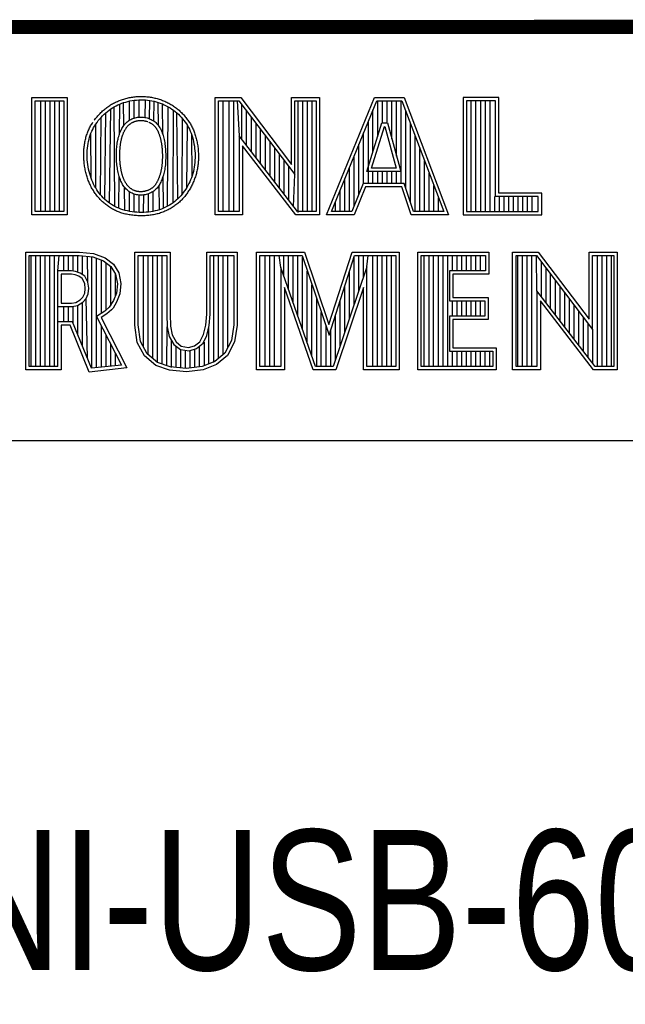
# Model space of a CAD drawing. Header units: inches. Extents: x 0 to 22, y 0 to 17.
# Tile 6 of 10: x 17.589 to 18.452, y 1.566 to 2.97. Entities that reach past the tile are written whole.
import ezdxf

# ---------------------------------------------------------------- set-up
doc = ezdxf.new("R2010")
doc.units = ezdxf.units.IN
doc.header["$LTSCALE"] = 1.21
doc.header["$MEASUREMENT"] = 0
doc.layers.get('0').update_dxf_attribs({"linetype": 'CONTINUOUS'})
doc.layers.add('NOTE', color=7, linetype='CONTINUOUS')
doc.styles.get("Standard").update_dxf_attribs({"font": 'txt', "width": 0.8})

msp = doc.modelspace()

# ---------------------------------------------------------------- linework, layer by layer
at = {"color": 2, "linetype": 'CONTINUOUS'}
for p, q in [((16.3737, 2.9596), (21.5037, 2.9596)), ((16.375, 2.96), (21.5, 2.96)), ((17.6059, 2.8591), (17.6565, 2.8591)), ((17.6059, 2.6915), (17.6059, 2.8591)), ((17.6108, 2.8542), (17.6516, 2.8542)), ((17.6108, 2.6964), (17.6108, 2.8542)), ((17.6187, 2.6964), (17.6187, 2.8542)), ((17.6254, 2.6964), (17.6254, 2.8542)), ((17.632, 2.6964), (17.632, 2.8542)), ((17.6387, 2.6964), (17.6387, 2.8542)), ((17.6454, 2.6964), (17.6454, 2.8542)), ((17.6516, 2.8542), (17.6516, 2.6964)), ((17.6565, 2.8591), (17.6565, 2.6915)), ((17.7314, 2.8497), (17.7342, 2.8508)), ((17.7342, 2.8508), (17.737, 2.8517)), ((17.737, 2.8517), (17.7399, 2.8526)), ((17.7374, 2.8193), (17.737, 2.8517)), ((17.7399, 2.8526), (17.7429, 2.8534)), ((17.7429, 2.8534), (17.7459, 2.8541)), ((17.7455, 2.8267), (17.7455, 2.854)), ((17.7459, 2.8541), (17.749, 2.8546)), ((17.749, 2.8546), (17.7522, 2.8551)), ((17.7522, 2.8551), (17.7553, 2.8554)), ((17.7522, 2.8298), (17.7522, 2.8551)), ((17.7553, 2.8554), (17.7585, 2.8556)), ((17.7585, 2.8556), (17.7616, 2.8557)), ((17.7589, 2.8311), (17.7589, 2.8556)), ((17.7616, 2.8557), (17.7648, 2.8556)), ((17.7648, 2.8556), (17.768, 2.8555)), ((17.7676, 2.8306), (17.768, 2.8555)), ((17.768, 2.8555), (17.7711, 2.8552)), ((17.7711, 2.8552), (17.7742, 2.8548)), ((17.7739, 2.8287), (17.7742, 2.8548)), ((17.7742, 2.8548), (17.7773, 2.8542)), ((17.7773, 2.8542), (17.7804, 2.8536)), ((17.7801, 2.8254), (17.7804, 2.8536)), ((17.7804, 2.8536), (17.7834, 2.8528)), ((17.7834, 2.8528), (17.7864, 2.8519)), ((17.7864, 2.8519), (17.7893, 2.8509)), ((17.7867, 2.8189), (17.7864, 2.8519)), ((17.7893, 2.8509), (17.7922, 2.8498)), ((17.8673, 2.8592), (17.9039, 2.8592)), ((17.8673, 2.6915), (17.8673, 2.8592)), ((17.8721, 2.8543), (17.9015, 2.8543)), ((17.8721, 2.6963), (17.8721, 2.8543)), ((17.879, 2.6963), (17.879, 2.8543)), ((17.8874, 2.6963), (17.8874, 2.8543)), ((17.8941, 2.6963), (17.8941, 2.8543)), ((17.8991, 2.8543), (17.9019, 2.8042)), ((17.9015, 2.8543), (17.9813, 2.7492)), ((17.9039, 2.8592), (17.9764, 2.7636)), ((17.9764, 2.8592), (18.0162, 2.8592)), ((17.9764, 2.7636), (17.9764, 2.8592)), ((17.9813, 2.8543), (18.0114, 2.8543)), ((17.9813, 2.7492), (17.9813, 2.8543)), ((17.9858, 2.695), (17.9858, 2.8543)), ((17.9925, 2.6963), (17.9925, 2.8543)), ((17.9992, 2.6963), (17.9992, 2.8543)), ((18.0059, 2.6963), (18.0059, 2.8543)), ((18.0114, 2.8543), (18.0114, 2.6963)), ((18.0162, 2.8592), (18.0162, 2.6915)), ((18.0262, 2.6915), (18.0946, 2.8591)), ((18.0334, 2.6964), (18.0979, 2.8542)), ((18.0946, 2.8591), (18.1369, 2.8591)), ((18.0979, 2.8542), (18.1336, 2.8542)), ((18.0993, 2.803), (18.0993, 2.8542)), ((18.106, 2.8228), (18.106, 2.8542)), ((18.1127, 2.8228), (18.1127, 2.8542)), ((18.1193, 2.8002), (18.1193, 2.8542)), ((18.126, 2.7756), (18.126, 2.8542)), ((18.1327, 2.7364), (18.1327, 2.8542)), ((18.1336, 2.8542), (18.1935, 2.6964)), ((18.1369, 2.8591), (18.2005, 2.6915)), ((18.272, 2.8591), (18.2214, 2.8591)), ((18.2214, 2.8591), (18.2214, 2.6915)), ((18.2671, 2.8542), (18.2262, 2.8542)), ((18.2262, 2.8542), (18.2262, 2.6964)), ((18.2328, 2.6964), (18.2328, 2.8542)), ((18.2395, 2.6964), (18.2395, 2.8542)), ((18.2462, 2.6964), (18.2462, 2.8542)), ((18.2529, 2.6964), (18.2529, 2.8542)), ((18.2595, 2.6964), (18.2595, 2.8542)), ((18.2671, 2.7179), (18.2671, 2.8542)), ((18.272, 2.7227), (18.272, 2.8591)), ((17.7092, 2.8351), (17.7114, 2.8372)), ((17.7102, 2.7138), (17.7114, 2.8372)), ((17.7114, 2.8372), (17.7138, 2.8392)), ((17.7138, 2.8392), (17.7162, 2.841)), ((17.7162, 2.841), (17.7186, 2.8427)), ((17.717, 2.7082), (17.7186, 2.8427)), ((17.7186, 2.8427), (17.721, 2.8444)), ((17.721, 2.8444), (17.7235, 2.8459)), ((17.7235, 2.8459), (17.7261, 2.8472)), ((17.7246, 2.7036), (17.7235, 2.8459)), ((17.7261, 2.8472), (17.7287, 2.8485)), ((17.7287, 2.8485), (17.7314, 2.8497)), ((17.731, 2.807), (17.7314, 2.8497)), ((17.7922, 2.8498), (17.795, 2.8486)), ((17.7927, 2.8065), (17.7922, 2.8498)), ((17.795, 2.8486), (17.7977, 2.8472)), ((17.7977, 2.8472), (17.8004, 2.8458)), ((17.7995, 2.7039), (17.8004, 2.8458)), ((17.8004, 2.8458), (17.8031, 2.8443)), ((17.8031, 2.8443), (17.8056, 2.8426)), ((17.8056, 2.8426), (17.8081, 2.8409)), ((17.8074, 2.7088), (17.8081, 2.8409)), ((17.8081, 2.8409), (17.8105, 2.839)), ((17.8105, 2.839), (17.8128, 2.8371)), ((17.8128, 2.8371), (17.815, 2.8351)), ((17.8143, 2.7145), (17.8128, 2.8371)), ((17.9057, 2.7992), (17.9057, 2.8487)), ((17.9124, 2.7905), (17.9124, 2.8399)), ((18.0926, 2.7814), (18.0926, 2.8414)), ((18.1394, 2.7295), (18.1394, 2.8389)), ((17.6973, 2.8211), (17.699, 2.8236)), ((17.699, 2.8236), (17.7008, 2.826)), ((17.7008, 2.826), (17.7028, 2.8284)), ((17.7028, 2.8284), (17.7048, 2.8307)), ((17.704, 2.7203), (17.7048, 2.8307)), ((17.7048, 2.8307), (17.707, 2.833)), ((17.707, 2.833), (17.7092, 2.8351)), ((17.7395, 2.8218), (17.7407, 2.823)), ((17.7407, 2.823), (17.742, 2.8241)), ((17.742, 2.8241), (17.7432, 2.8252)), ((17.7432, 2.8252), (17.7446, 2.8261)), ((17.7446, 2.8261), (17.746, 2.827)), ((17.746, 2.827), (17.7474, 2.8278)), ((17.7474, 2.8278), (17.7488, 2.8285)), ((17.7488, 2.8285), (17.7503, 2.8291)), ((17.7503, 2.8291), (17.7519, 2.8297)), ((17.7519, 2.8297), (17.7535, 2.8301)), ((17.7535, 2.8301), (17.7551, 2.8305)), ((17.7551, 2.8305), (17.7567, 2.8308)), ((17.7567, 2.8308), (17.7584, 2.8311)), ((17.7584, 2.8311), (17.7601, 2.8312)), ((17.7601, 2.8312), (17.7618, 2.8312)), ((17.7618, 2.8312), (17.7636, 2.8311)), ((17.7636, 2.8311), (17.7653, 2.831)), ((17.7653, 2.831), (17.767, 2.8307)), ((17.767, 2.8307), (17.7686, 2.8304)), ((17.7686, 2.8304), (17.7703, 2.83)), ((17.7703, 2.83), (17.7719, 2.8295)), ((17.7719, 2.8295), (17.7734, 2.8289)), ((17.7734, 2.8289), (17.775, 2.8283)), ((17.775, 2.8283), (17.7764, 2.8276)), ((17.7764, 2.8276), (17.7778, 2.8268)), ((17.7778, 2.8268), (17.7792, 2.826)), ((17.7792, 2.826), (17.7805, 2.8251)), ((17.7805, 2.8251), (17.7817, 2.8242)), ((17.7817, 2.8242), (17.7829, 2.8232)), ((17.7829, 2.8232), (17.784, 2.8221)), ((17.815, 2.8351), (17.8171, 2.833)), ((17.8171, 2.833), (17.8192, 2.8308)), ((17.8192, 2.8308), (17.8211, 2.8285)), ((17.8203, 2.721), (17.8211, 2.8285)), ((17.8211, 2.8285), (17.823, 2.8262)), ((17.823, 2.8262), (17.8247, 2.8238)), ((17.8247, 2.8238), (17.8264, 2.8214)), ((17.9191, 2.7818), (17.9191, 2.8311)), ((18.084, 2.7533), (18.1054, 2.8228)), ((18.086, 2.7364), (18.086, 2.825)), ((18.1054, 2.8228), (18.1132, 2.8228)), ((18.1132, 2.8228), (18.1321, 2.7533)), ((17.6904, 2.8081), (17.6915, 2.8108)), ((17.6915, 2.8108), (17.6928, 2.8135)), ((17.6928, 2.8135), (17.6942, 2.8161)), ((17.6942, 2.8161), (17.6957, 2.8186)), ((17.6957, 2.8186), (17.6973, 2.8211)), ((17.6971, 2.7301), (17.6973, 2.8211)), ((17.7309, 2.8068), (17.7316, 2.8085)), ((17.7316, 2.8085), (17.7322, 2.8101)), ((17.7322, 2.8101), (17.7329, 2.8117)), ((17.7329, 2.8117), (17.7337, 2.8133)), ((17.7337, 2.8133), (17.7345, 2.8149)), ((17.7345, 2.8149), (17.7354, 2.8164)), ((17.7354, 2.8164), (17.7364, 2.8178)), ((17.7364, 2.8178), (17.7374, 2.8192)), ((17.7374, 2.8192), (17.7384, 2.8206)), ((17.7384, 2.8206), (17.7395, 2.8218)), ((17.784, 2.8221), (17.785, 2.821)), ((17.785, 2.821), (17.786, 2.8198)), ((17.786, 2.8198), (17.7869, 2.8186)), ((17.7869, 2.8186), (17.7878, 2.8173)), ((17.7878, 2.8173), (17.7886, 2.816)), ((17.7886, 2.816), (17.7894, 2.8146)), ((17.7894, 2.8146), (17.7901, 2.8132)), ((17.7901, 2.8132), (17.7908, 2.8116)), ((17.7908, 2.8116), (17.7914, 2.8101)), ((17.7914, 2.8101), (17.7921, 2.8084)), ((17.8264, 2.8214), (17.8279, 2.8189)), ((17.8271, 2.7309), (17.8279, 2.8189)), ((17.8279, 2.8189), (17.8294, 2.8163)), ((17.8294, 2.8163), (17.8307, 2.8137)), ((17.8307, 2.8137), (17.8319, 2.811)), ((17.8319, 2.811), (17.8331, 2.8082)), ((17.9258, 2.7731), (17.9258, 2.8223)), ((17.9324, 2.7645), (17.9324, 2.8135)), ((18.0793, 2.7364), (18.0793, 2.8087)), ((18.0905, 2.7581), (18.109, 2.8179)), ((18.109, 2.8179), (18.1095, 2.8179)), ((18.1095, 2.8179), (18.1258, 2.7581)), ((18.146, 2.7096), (18.146, 2.8213)), ((17.6862, 2.7933), (17.6868, 2.7964)), ((17.6868, 2.7964), (17.6876, 2.7995)), ((17.6876, 2.7995), (17.6884, 2.8024)), ((17.6884, 2.8024), (17.6893, 2.8053)), ((17.6893, 2.8053), (17.6904, 2.8081)), ((17.6905, 2.7441), (17.6904, 2.8081)), ((17.7279, 2.7941), (17.7282, 2.7961)), ((17.7282, 2.7961), (17.7286, 2.798)), ((17.7286, 2.798), (17.729, 2.7998)), ((17.729, 2.7998), (17.7294, 2.8016)), ((17.7294, 2.8016), (17.7299, 2.8034)), ((17.7299, 2.8034), (17.7304, 2.8051)), ((17.7304, 2.8051), (17.7309, 2.8068)), ((17.7921, 2.8084), (17.7927, 2.8067)), ((17.7927, 2.8067), (17.7932, 2.8048)), ((17.7932, 2.8048), (17.7938, 2.8029)), ((17.7938, 2.8029), (17.7943, 2.801)), ((17.7943, 2.801), (17.7948, 2.799)), ((17.7948, 2.799), (17.7952, 2.7969)), ((17.7952, 2.7969), (17.7956, 2.7947)), ((17.7956, 2.7947), (17.7959, 2.7925)), ((17.8331, 2.8082), (17.8341, 2.8053)), ((17.8341, 2.8053), (17.835, 2.8024)), ((17.8347, 2.7475), (17.8341, 2.8053)), ((17.835, 2.8024), (17.8359, 2.7993)), ((17.8359, 2.7993), (17.8366, 2.7961)), ((17.8366, 2.7961), (17.8373, 2.7929)), ((17.9848, 2.6963), (17.9019, 2.8042)), ((17.9019, 2.8042), (17.9019, 2.6963)), ((17.9391, 2.7558), (17.9391, 2.8047)), ((17.9458, 2.7471), (17.9458, 2.7959)), ((18.1527, 2.6964), (18.1527, 2.8038)), ((17.6849, 2.7803), (17.6851, 2.7836)), ((17.6851, 2.7836), (17.6853, 2.7869)), ((17.6853, 2.7869), (17.6857, 2.7901)), ((17.6857, 2.7901), (17.6862, 2.7933)), ((17.7267, 2.7789), (17.7268, 2.7812)), ((17.7268, 2.7812), (17.7269, 2.7835)), ((17.7269, 2.7835), (17.727, 2.7857)), ((17.727, 2.7857), (17.7272, 2.7879)), ((17.7272, 2.7879), (17.7274, 2.79)), ((17.7274, 2.79), (17.7276, 2.7921)), ((17.7276, 2.7921), (17.7279, 2.7941)), ((17.7959, 2.7925), (17.7962, 2.7903)), ((17.7962, 2.7903), (17.7964, 2.7881)), ((17.7964, 2.7881), (17.7966, 2.7858)), ((17.7966, 2.7858), (17.7968, 2.7835)), ((17.7968, 2.7835), (17.7969, 2.7812)), ((17.7969, 2.7812), (17.797, 2.7789)), ((17.8373, 2.7929), (17.8378, 2.7896)), ((17.8378, 2.7896), (17.8382, 2.7863)), ((17.8382, 2.7863), (17.8386, 2.783)), ((17.8386, 2.783), (17.8388, 2.7796)), ((17.9824, 2.6915), (17.9067, 2.7899)), ((17.9067, 2.7899), (17.9067, 2.6915)), ((17.9525, 2.7384), (17.9525, 2.7871)), ((18.0726, 2.7214), (18.0726, 2.7924)), ((18.1594, 2.6964), (18.1594, 2.7862)), ((17.6849, 2.7769), (17.6849, 2.7803)), ((17.6849, 2.7735), (17.6849, 2.7769)), ((17.6851, 2.7701), (17.6849, 2.7735)), ((17.6854, 2.7668), (17.6851, 2.7701)), ((17.6859, 2.7634), (17.6854, 2.7668)), ((17.7267, 2.7766), (17.7267, 2.7789)), ((17.7267, 2.7743), (17.7267, 2.7766)), ((17.7268, 2.772), (17.7267, 2.7743)), ((17.7269, 2.7696), (17.7268, 2.772)), ((17.727, 2.7673), (17.7269, 2.7696)), ((17.7272, 2.765), (17.727, 2.7673)), ((17.7968, 2.7674), (17.7967, 2.7652)), ((17.7969, 2.7697), (17.7968, 2.7674)), ((17.797, 2.7719), (17.7969, 2.7697)), ((17.797, 2.7789), (17.797, 2.7765)), ((17.797, 2.7765), (17.797, 2.7742)), ((17.797, 2.7742), (17.797, 2.7719)), ((17.8387, 2.7696), (17.8385, 2.7663)), ((17.8388, 2.7729), (17.8387, 2.7696)), ((17.8388, 2.7796), (17.8389, 2.7762)), ((17.8389, 2.7762), (17.8388, 2.7729)), ((17.9591, 2.7297), (17.9591, 2.7783)), ((17.9658, 2.7211), (17.9658, 2.7695)), ((18.0659, 2.7048), (18.0659, 2.776)), ((18.1661, 2.6964), (18.1661, 2.7686)), ((17.6864, 2.76), (17.6859, 2.7634)), ((17.687, 2.7567), (17.6864, 2.76)), ((17.6878, 2.7535), (17.687, 2.7567)), ((17.6886, 2.7503), (17.6878, 2.7535)), ((17.7274, 2.7628), (17.7272, 2.765)), ((17.7277, 2.7606), (17.7274, 2.7628)), ((17.728, 2.7584), (17.7277, 2.7606)), ((17.7283, 2.7563), (17.728, 2.7584)), ((17.7287, 2.7543), (17.7283, 2.7563)), ((17.7291, 2.7523), (17.7287, 2.7543)), ((17.7295, 2.7503), (17.7291, 2.7523)), ((17.7947, 2.7525), (17.7943, 2.7506)), ((17.7952, 2.7545), (17.7947, 2.7525)), ((17.7956, 2.7565), (17.7952, 2.7545)), ((17.7959, 2.7586), (17.7956, 2.7565)), ((17.7962, 2.7608), (17.7959, 2.7586)), ((17.7965, 2.7629), (17.7962, 2.7608)), ((17.7967, 2.7652), (17.7965, 2.7629)), ((17.8364, 2.7535), (17.8356, 2.7505)), ((17.837, 2.7566), (17.8364, 2.7535)), ((17.8376, 2.7598), (17.837, 2.7566)), ((17.8381, 2.763), (17.8376, 2.7598)), ((17.8385, 2.7663), (17.8381, 2.763)), ((17.9725, 2.7124), (17.9725, 2.7607)), ((18.0593, 2.6964), (18.0593, 2.7597)), ((18.1321, 2.7533), (18.084, 2.7533)), ((18.1258, 2.7581), (18.0905, 2.7581)), ((18.0926, 2.7364), (18.0926, 2.7533)), ((18.0993, 2.7364), (18.0993, 2.7533)), ((18.106, 2.7364), (18.106, 2.7533)), ((18.1127, 2.7364), (18.1127, 2.7533)), ((18.1193, 2.7364), (18.1193, 2.7533)), ((18.126, 2.7364), (18.126, 2.7533)), ((17.6895, 2.7471), (17.6886, 2.7503)), ((17.6905, 2.7441), (17.6895, 2.7471)), ((17.6917, 2.7411), (17.6905, 2.7441)), ((17.6929, 2.7383), (17.6917, 2.7411)), ((17.6942, 2.7355), (17.6929, 2.7383)), ((17.73, 2.7485), (17.7295, 2.7503)), ((17.7306, 2.7466), (17.73, 2.7485)), ((17.7301, 2.701), (17.7305, 2.7469)), ((17.7311, 2.7449), (17.7306, 2.7466)), ((17.7318, 2.7431), (17.7311, 2.7449)), ((17.7324, 2.7414), (17.7318, 2.7431)), ((17.7331, 2.7398), (17.7324, 2.7414)), ((17.7339, 2.7382), (17.7331, 2.7398)), ((17.79, 2.7385), (17.7892, 2.7369)), ((17.7907, 2.7401), (17.79, 2.7385)), ((17.7914, 2.7417), (17.7907, 2.7401)), ((17.792, 2.7434), (17.7914, 2.7417)), ((17.7926, 2.7451), (17.792, 2.7434)), ((17.7932, 2.7469), (17.7926, 2.7451)), ((17.7938, 2.7487), (17.7932, 2.7469)), ((17.7939, 2.7012), (17.7934, 2.7475)), ((17.7943, 2.7506), (17.7938, 2.7487)), ((17.8313, 2.7389), (17.83, 2.7362)), ((17.8325, 2.7417), (17.8313, 2.7389)), ((17.8336, 2.7446), (17.8325, 2.7417)), ((17.8347, 2.7475), (17.8336, 2.7446)), ((17.8356, 2.7505), (17.8347, 2.7475)), ((17.9792, 2.7037), (17.9813, 2.7492)), ((18.0526, 2.6964), (18.0526, 2.7434)), ((18.1727, 2.6964), (18.1727, 2.751)), ((17.6956, 2.7327), (17.6942, 2.7355)), ((17.6971, 2.7301), (17.6956, 2.7327)), ((17.6987, 2.7275), (17.6971, 2.7301)), ((17.7003, 2.725), (17.6987, 2.7275)), ((17.7021, 2.7226), (17.7003, 2.725)), ((17.7347, 2.7366), (17.7339, 2.7382)), ((17.7355, 2.7351), (17.7347, 2.7366)), ((17.7365, 2.7337), (17.7355, 2.7351)), ((17.7374, 2.7323), (17.7365, 2.7337)), ((17.7385, 2.7309), (17.7374, 2.7323)), ((17.7388, 2.698), (17.7384, 2.7309)), ((17.7396, 2.7296), (17.7385, 2.7309)), ((17.7408, 2.7283), (17.7396, 2.7296)), ((17.742, 2.7272), (17.7408, 2.7283)), ((17.7433, 2.7261), (17.742, 2.7272)), ((17.7446, 2.725), (17.7433, 2.7261)), ((17.746, 2.7241), (17.7446, 2.725)), ((17.7455, 2.6966), (17.7455, 2.7244)), ((17.7785, 2.7246), (17.7771, 2.7238)), ((17.7798, 2.7255), (17.7785, 2.7246)), ((17.7789, 2.6966), (17.7792, 2.7251)), ((17.7811, 2.7265), (17.7798, 2.7255)), ((17.7824, 2.7276), (17.7811, 2.7265)), ((17.7835, 2.7287), (17.7824, 2.7276)), ((17.7846, 2.7299), (17.7835, 2.7287)), ((17.7857, 2.7312), (17.7846, 2.7299)), ((17.7867, 2.7326), (17.7857, 2.7312)), ((17.7876, 2.734), (17.7867, 2.7326)), ((17.7884, 2.7354), (17.7876, 2.734)), ((17.788, 2.6989), (17.7876, 2.734)), ((17.7892, 2.7369), (17.7884, 2.7354)), ((17.8239, 2.7258), (17.8221, 2.7234)), ((17.8255, 2.7283), (17.8239, 2.7258)), ((17.8271, 2.7309), (17.8255, 2.7283)), ((17.8286, 2.7335), (17.8271, 2.7309)), ((17.83, 2.7362), (17.8286, 2.7335)), ((18.0459, 2.6964), (18.0459, 2.727)), ((18.0786, 2.7364), (18.0625, 2.6964)), ((18.0819, 2.7316), (18.0658, 2.6915)), ((18.137, 2.7364), (18.0786, 2.7364)), ((18.1335, 2.7316), (18.0819, 2.7316)), ((18.147, 2.6915), (18.1335, 2.7316)), ((18.1505, 2.6964), (18.137, 2.7364)), ((18.1794, 2.6964), (18.1794, 2.7334)), ((17.704, 2.7203), (17.7021, 2.7226)), ((17.706, 2.7181), (17.704, 2.7203)), ((17.708, 2.7159), (17.706, 2.7181)), ((17.7102, 2.7138), (17.708, 2.7159)), ((17.7124, 2.7119), (17.7102, 2.7138)), ((17.7147, 2.71), (17.7124, 2.7119)), ((17.7475, 2.7232), (17.746, 2.7241)), ((17.749, 2.7224), (17.7475, 2.7232)), ((17.7506, 2.7217), (17.749, 2.7224)), ((17.7522, 2.7212), (17.7506, 2.7217)), ((17.7538, 2.7207), (17.7522, 2.7212)), ((17.7522, 2.6956), (17.7522, 2.7212)), ((17.7555, 2.7203), (17.7538, 2.7207)), ((17.7572, 2.72), (17.7555, 2.7203)), ((17.7589, 2.7198), (17.7572, 2.72)), ((17.7606, 2.7197), (17.7589, 2.7198)), ((17.7589, 2.6952), (17.7589, 2.7198)), ((17.7624, 2.7198), (17.7606, 2.7197)), ((17.7641, 2.7199), (17.7624, 2.7198)), ((17.7658, 2.7201), (17.7641, 2.7199)), ((17.7655, 2.6952), (17.7659, 2.7201)), ((17.7675, 2.7204), (17.7658, 2.7201)), ((17.7692, 2.7208), (17.7675, 2.7204)), ((17.7709, 2.7213), (17.7692, 2.7208)), ((17.7725, 2.7218), (17.7709, 2.7213)), ((17.7722, 2.6956), (17.7725, 2.7218)), ((17.7741, 2.7224), (17.7725, 2.7218)), ((17.7756, 2.7231), (17.7741, 2.7224)), ((17.7771, 2.7238), (17.7756, 2.7231)), ((17.8098, 2.7106), (17.8074, 2.7088)), ((17.8121, 2.7125), (17.8098, 2.7106)), ((17.8143, 2.7145), (17.8121, 2.7125)), ((17.8164, 2.7166), (17.8143, 2.7145)), ((17.8184, 2.7188), (17.8164, 2.7166)), ((17.8203, 2.721), (17.8184, 2.7188)), ((17.8221, 2.7234), (17.8203, 2.721)), ((18.0392, 2.6964), (18.0392, 2.7107)), ((18.1861, 2.6964), (18.1861, 2.7158)), ((18.2662, 2.6964), (18.2662, 2.7179)), ((18.3284, 2.7179), (18.2671, 2.7179)), ((18.3332, 2.7227), (18.272, 2.7227)), ((18.2729, 2.6964), (18.2729, 2.7179)), ((18.2796, 2.6964), (18.2796, 2.7179)), ((18.2862, 2.6964), (18.2862, 2.7179)), ((18.2929, 2.6964), (18.2929, 2.7179)), ((18.2996, 2.6964), (18.2996, 2.7179)), ((18.3063, 2.6964), (18.3063, 2.7179)), ((18.3129, 2.6964), (18.3129, 2.7179)), ((18.3196, 2.6964), (18.3196, 2.7179)), ((18.3284, 2.6964), (18.3284, 2.7179)), ((18.3332, 2.6915), (18.3332, 2.7227)), ((17.6516, 2.6964), (17.6108, 2.6964)), ((17.717, 2.7082), (17.7147, 2.71)), ((17.7195, 2.7066), (17.717, 2.7082)), ((17.722, 2.705), (17.7195, 2.7066)), ((17.7246, 2.7036), (17.722, 2.705)), ((17.7273, 2.7022), (17.7246, 2.7036)), ((17.7301, 2.701), (17.7273, 2.7022)), ((17.733, 2.6999), (17.7301, 2.701)), ((17.736, 2.6989), (17.733, 2.6999)), ((17.7391, 2.698), (17.736, 2.6989)), ((17.7423, 2.6972), (17.7391, 2.698)), ((17.7456, 2.6966), (17.7423, 2.6972)), ((17.7489, 2.696), (17.7456, 2.6966)), ((17.7788, 2.6966), (17.7756, 2.6961)), ((17.7819, 2.6972), (17.7788, 2.6966)), ((17.785, 2.698), (17.7819, 2.6972)), ((17.788, 2.6989), (17.785, 2.698)), ((17.791, 2.7), (17.788, 2.6989)), ((17.7939, 2.7012), (17.791, 2.7)), ((17.7968, 2.7025), (17.7939, 2.7012)), ((17.7995, 2.7039), (17.7968, 2.7025)), ((17.8023, 2.7054), (17.7995, 2.7039)), ((17.8049, 2.707), (17.8023, 2.7054)), ((17.8074, 2.7088), (17.8049, 2.707)), ((17.9019, 2.6963), (17.8721, 2.6963)), ((18.0114, 2.6963), (17.9848, 2.6963)), ((18.0625, 2.6964), (18.0334, 2.6964)), ((18.1935, 2.6964), (18.1505, 2.6964)), ((18.2262, 2.6964), (18.3284, 2.6964)), ((17.6565, 2.6915), (17.6059, 2.6915)), ((17.7523, 2.6956), (17.7489, 2.696)), ((17.7557, 2.6953), (17.7523, 2.6956)), ((17.7591, 2.6952), (17.7557, 2.6953)), ((17.7625, 2.6951), (17.7591, 2.6952)), ((17.7659, 2.6952), (17.7625, 2.6951)), ((17.7692, 2.6953), (17.7659, 2.6952)), ((17.7724, 2.6956), (17.7692, 2.6953)), ((17.7756, 2.6961), (17.7724, 2.6956)), ((17.9067, 2.6915), (17.8673, 2.6915)), ((18.0162, 2.6915), (17.9824, 2.6915)), ((18.0658, 2.6915), (18.0262, 2.6915)), ((18.2005, 2.6915), (18.147, 2.6915)), ((18.2214, 2.6915), (18.3332, 2.6915)), ((17.5973, 2.6384), (17.674, 2.6384)), ((17.5973, 2.4708), (17.5973, 2.6384)), ((17.6021, 2.6335), (17.6737, 2.6335)), ((17.6021, 2.4756), (17.6021, 2.6335)), ((17.6051, 2.4756), (17.6051, 2.6335)), ((17.6117, 2.4756), (17.6117, 2.6335)), ((17.6184, 2.4756), (17.6184, 2.6335)), ((17.6251, 2.4756), (17.6251, 2.6335)), ((17.6318, 2.4756), (17.6318, 2.6335)), ((17.6384, 2.4756), (17.6384, 2.6335)), ((17.643, 2.6118), (17.6451, 2.6335)), ((17.6518, 2.6118), (17.6518, 2.6335)), ((17.6585, 2.6118), (17.6585, 2.6335)), ((17.6651, 2.6115), (17.6651, 2.6335)), ((17.6718, 2.6098), (17.6718, 2.6335)), ((17.6737, 2.6335), (17.6928, 2.6316)), ((17.674, 2.6384), (17.6938, 2.6364)), ((17.6785, 2.6065), (17.6785, 2.633)), ((17.6858, 2.5956), (17.6852, 2.6324)), ((17.6918, 2.4729), (17.6918, 2.6317)), ((17.6928, 2.6316), (17.7082, 2.6262)), ((17.6938, 2.6364), (17.7106, 2.6305)), ((17.6985, 2.4736), (17.6985, 2.6296)), ((17.7052, 2.5512), (17.7052, 2.6273)), ((17.7082, 2.6262), (17.7187, 2.6179)), ((17.7106, 2.6305), (17.7224, 2.6212)), ((17.7527, 2.6384), (17.8033, 2.6384)), ((17.7527, 2.5345), (17.7527, 2.6384)), ((17.7575, 2.6335), (17.7984, 2.6335)), ((17.7575, 2.5349), (17.7575, 2.6335)), ((17.7653, 2.5033), (17.7653, 2.6335)), ((17.7719, 2.4924), (17.7719, 2.6335)), ((17.7786, 2.4866), (17.7786, 2.6335)), ((17.7853, 2.4808), (17.7853, 2.6335)), ((17.792, 2.4787), (17.792, 2.6335)), ((17.7984, 2.6335), (17.7984, 2.5497)), ((17.8033, 2.6384), (17.8033, 2.5499)), ((17.8557, 2.6384), (17.899, 2.6384)), ((17.8557, 2.5499), (17.8557, 2.6384)), ((17.8606, 2.6335), (17.8941, 2.6335)), ((17.8606, 2.5499), (17.8606, 2.6335)), ((17.8654, 2.4812), (17.8654, 2.6335)), ((17.8721, 2.4868), (17.8721, 2.6335)), ((17.8788, 2.4924), (17.8788, 2.6335)), ((17.8854, 2.5024), (17.8854, 2.6335)), ((17.8941, 2.6335), (17.8941, 2.5349)), ((17.899, 2.6384), (17.899, 2.5345)), ((17.9264, 2.6384), (17.9949, 2.6384)), ((17.9264, 2.4708), (17.9264, 2.6384)), ((17.9313, 2.6335), (17.9914, 2.6335)), ((17.9313, 2.4756), (17.9313, 2.6335)), ((17.9388, 2.4756), (17.9388, 2.6335)), ((17.9455, 2.4756), (17.9455, 2.6335)), ((17.9522, 2.4756), (17.9522, 2.6335)), ((17.9613, 2.6167), (17.9589, 2.6335)), ((17.9655, 2.6046), (17.9655, 2.6335)), ((17.9722, 2.5856), (17.9722, 2.6335)), ((17.9789, 2.5666), (17.9789, 2.6335)), ((17.9856, 2.5475), (17.9856, 2.6335)), ((17.9914, 2.6335), (18.03, 2.52)), ((17.9922, 2.5285), (17.9922, 2.6311)), ((17.9949, 2.6384), (18.0298, 2.5355)), ((18.0298, 2.5355), (18.0629, 2.6384)), ((18.03, 2.52), (18.0664, 2.6335)), ((18.0629, 2.6384), (18.1299, 2.6384)), ((18.0657, 2.5634), (18.0657, 2.6311)), ((18.0664, 2.6335), (18.1251, 2.6335)), ((18.0723, 2.5831), (18.0723, 2.6335)), ((18.079, 2.6028), (18.079, 2.6335)), ((18.084, 2.6176), (18.0857, 2.6335)), ((18.0924, 2.4756), (18.0924, 2.6335)), ((18.099, 2.4756), (18.099, 2.6335)), ((18.1057, 2.4756), (18.1057, 2.6335)), ((18.1124, 2.4756), (18.1124, 2.6335)), ((18.1191, 2.4756), (18.1191, 2.6335)), ((18.1251, 2.6335), (18.1251, 2.4756)), ((18.1299, 2.6384), (18.1299, 2.4708)), ((18.1564, 2.6384), (18.2578, 2.6384)), ((18.1564, 2.4708), (18.1564, 2.6384)), ((18.1612, 2.6335), (18.253, 2.6335)), ((18.1612, 2.4756), (18.1612, 2.6335)), ((18.1658, 2.4756), (18.1658, 2.6335)), ((18.1725, 2.4756), (18.1725, 2.6335)), ((18.1791, 2.4756), (18.1791, 2.6335)), ((18.1858, 2.4756), (18.1858, 2.6335)), ((18.1925, 2.4756), (18.1925, 2.6335)), ((18.1992, 2.4756), (18.1992, 2.6335)), ((18.2058, 2.6119), (18.2058, 2.6335)), ((18.2125, 2.6119), (18.2125, 2.6335)), ((18.2192, 2.6119), (18.2192, 2.6335)), ((18.2259, 2.6119), (18.2259, 2.6335)), ((18.2325, 2.6119), (18.2325, 2.6335)), ((18.2392, 2.6119), (18.2392, 2.6335)), ((18.2459, 2.6119), (18.2459, 2.6335)), ((18.253, 2.6335), (18.253, 2.6119)), ((18.2578, 2.6384), (18.2578, 2.6071)), ((18.2918, 2.6385), (18.3284, 2.6385)), ((18.2918, 2.4708), (18.2918, 2.6385)), ((18.2967, 2.6336), (18.326, 2.6336)), ((18.2967, 2.4756), (18.2967, 2.6336)), ((18.2993, 2.4756), (18.2993, 2.6336)), ((18.306, 2.4756), (18.306, 2.6336)), ((18.3127, 2.4756), (18.3127, 2.6336)), ((18.3193, 2.4756), (18.3193, 2.6336)), ((18.326, 2.6336), (18.4058, 2.5284)), ((18.3264, 2.5834), (18.326, 2.6336)), ((18.3284, 2.6385), (18.401, 2.5429)), ((18.401, 2.6385), (18.4408, 2.6385)), ((18.401, 2.5429), (18.401, 2.6385)), ((18.4058, 2.6336), (18.4359, 2.6336)), ((18.4058, 2.5284), (18.4058, 2.6336)), ((18.4128, 2.4756), (18.4128, 2.6336)), ((18.4195, 2.4756), (18.4195, 2.6336)), ((18.4261, 2.4756), (18.4261, 2.6336)), ((18.4328, 2.4756), (18.4328, 2.6336)), ((18.4359, 2.6336), (18.4359, 2.4756)), ((18.4408, 2.6385), (18.4408, 2.4708)), ((17.7119, 2.5554), (17.7119, 2.6233)), ((17.7185, 2.5619), (17.7185, 2.618)), ((17.7187, 2.6179), (17.7256, 2.607)), ((17.7224, 2.6212), (17.7302, 2.6088)), ((18.0108, 2.4756), (17.9613, 2.6167)), ((17.9613, 2.6167), (17.9613, 2.4756)), ((18.084, 2.6176), (18.0359, 2.4756)), ((18.084, 2.4756), (18.084, 2.6176)), ((18.253, 2.6119), (18.2018, 2.6119)), ((18.2018, 2.6119), (18.2018, 2.5692)), ((18.3327, 2.5753), (18.3327, 2.6248)), ((18.3394, 2.5667), (18.3394, 2.6161)), ((17.6628, 2.6118), (17.643, 2.6118)), ((17.643, 2.4756), (17.643, 2.6118)), ((17.6628, 2.6069), (17.6479, 2.6069)), ((17.6479, 2.6069), (17.6479, 2.5656)), ((17.6684, 2.6111), (17.6628, 2.6118)), ((17.6678, 2.6063), (17.6628, 2.6069)), ((17.6733, 2.6041), (17.6678, 2.6063)), ((17.6751, 2.6086), (17.6684, 2.6111)), ((17.678, 2.601), (17.6733, 2.6041)), ((17.6818, 2.6043), (17.6751, 2.6086)), ((17.6814, 2.5936), (17.678, 2.601)), ((17.6858, 2.5956), (17.6818, 2.6043)), ((17.7252, 2.5765), (17.7252, 2.6075)), ((17.7256, 2.607), (17.7281, 2.5934)), ((17.7302, 2.6088), (17.733, 2.5936)), ((17.9989, 2.5095), (17.9989, 2.6115)), ((18.059, 2.5437), (18.059, 2.6104)), ((18.2578, 2.6071), (18.2066, 2.6071)), ((18.2066, 2.6071), (18.2066, 2.574)), ((18.346, 2.558), (18.346, 2.6073)), ((18.3527, 2.5493), (18.3527, 2.5985)), ((17.6823, 2.5864), (17.6814, 2.5936)), ((17.6814, 2.5799), (17.6823, 2.5864)), ((17.6872, 2.5871), (17.6858, 2.5956)), ((17.6862, 2.5792), (17.6872, 2.5871)), ((17.7281, 2.5934), (17.7266, 2.5801)), ((17.733, 2.5936), (17.7314, 2.579)), ((18.0073, 2.4708), (17.9662, 2.5882)), ((17.9662, 2.5882), (17.9662, 2.4708)), ((18.0056, 2.4904), (18.0056, 2.5918)), ((18.0792, 2.5882), (18.0394, 2.4708)), ((18.0523, 2.524), (18.0523, 2.5896)), ((18.0792, 2.4708), (18.0792, 2.5882)), ((18.3594, 2.5406), (18.3594, 2.5897)), ((17.6687, 2.5666), (17.6752, 2.5703)), ((17.6752, 2.5703), (17.6789, 2.5743)), ((17.6788, 2.567), (17.6834, 2.5723)), ((17.6789, 2.5743), (17.6814, 2.5799)), ((17.6834, 2.5723), (17.6862, 2.5792)), ((17.6852, 2.4873), (17.6834, 2.5723)), ((17.7266, 2.5801), (17.7224, 2.5693)), ((17.7314, 2.579), (17.7267, 2.5672)), ((18.0123, 2.4756), (18.0123, 2.5722)), ((18.2066, 2.574), (18.2569, 2.574)), ((18.2569, 2.574), (18.2569, 2.5425)), ((18.4094, 2.4756), (18.3264, 2.5834)), ((18.3264, 2.5834), (18.3264, 2.4756)), ((18.3661, 2.5319), (18.3661, 2.5809)), ((18.3727, 2.5233), (18.3727, 2.5721)), ((17.643, 2.5608), (17.6635, 2.5608)), ((17.6479, 2.5656), (17.6628, 2.5656)), ((17.6518, 2.5391), (17.6518, 2.5608)), ((17.6585, 2.5391), (17.6585, 2.5608)), ((17.6628, 2.5656), (17.6687, 2.5666)), ((17.6635, 2.5608), (17.6711, 2.5623)), ((17.6651, 2.5368), (17.6651, 2.5608)), ((17.6711, 2.5623), (17.6788, 2.567)), ((17.6718, 2.5203), (17.6718, 2.5625)), ((17.6785, 2.5038), (17.6785, 2.5667)), ((17.7164, 2.5599), (17.7101, 2.5543)), ((17.7196, 2.5563), (17.7131, 2.5504)), ((17.7224, 2.5693), (17.7164, 2.5599)), ((17.7221, 2.5588), (17.7196, 2.5563)), ((17.7267, 2.5672), (17.7221, 2.5588)), ((18.0456, 2.5042), (18.0456, 2.5688)), ((18.2018, 2.5692), (18.252, 2.5692)), ((18.2058, 2.5474), (18.2058, 2.5692)), ((18.2125, 2.5474), (18.2125, 2.5692)), ((18.2192, 2.5474), (18.2192, 2.5692)), ((18.2259, 2.5474), (18.2259, 2.5692)), ((18.2325, 2.5474), (18.2325, 2.5692)), ((18.2392, 2.5474), (18.2392, 2.5692)), ((18.2459, 2.5474), (18.2459, 2.5692)), ((18.252, 2.5692), (18.252, 2.5474)), ((18.407, 2.4708), (18.3313, 2.5692)), ((18.3313, 2.5692), (18.3313, 2.4708)), ((18.3794, 2.5146), (18.3794, 2.5633)), ((17.7101, 2.5543), (17.6983, 2.5469)), ((17.6983, 2.5469), (17.7341, 2.4775)), ((17.7131, 2.5504), (17.7047, 2.5451)), ((17.7047, 2.5451), (17.7417, 2.4734)), ((17.7984, 2.5497), (17.7992, 2.5322)), ((17.8033, 2.5499), (17.804, 2.5331)), ((17.8542, 2.5342), (17.8557, 2.5499)), ((17.8591, 2.5337), (17.8606, 2.5499)), ((18.0189, 2.4756), (18.0189, 2.5525)), ((18.039, 2.4845), (18.039, 2.548)), ((18.252, 2.5474), (18.2018, 2.5474)), ((18.2018, 2.5474), (18.2018, 2.4973)), ((18.2569, 2.5425), (18.2066, 2.5425)), ((18.2066, 2.5425), (18.2066, 2.5022)), ((18.3861, 2.5059), (18.3861, 2.5545)), ((18.3928, 2.4972), (18.3928, 2.5457)), ((17.6642, 2.5391), (17.643, 2.5391)), ((17.6609, 2.5343), (17.6479, 2.5343)), ((17.6479, 2.5343), (17.6479, 2.4708)), ((17.6879, 2.4675), (17.6609, 2.5343)), ((17.6911, 2.4728), (17.6642, 2.5391)), ((17.7052, 2.4743), (17.7052, 2.5336)), ((17.7563, 2.5096), (17.7527, 2.5345)), ((17.761, 2.5112), (17.7575, 2.5349)), ((17.7986, 2.4765), (17.7992, 2.5322)), ((17.7992, 2.5322), (17.8019, 2.5183)), ((17.804, 2.5331), (17.8062, 2.5206)), ((17.8509, 2.521), (17.8542, 2.5342)), ((17.8557, 2.5198), (17.8591, 2.5337)), ((17.8587, 2.4792), (17.8587, 2.5323)), ((17.8941, 2.5349), (17.8906, 2.5123)), ((17.899, 2.5345), (17.8953, 2.5107)), ((18.0256, 2.4756), (18.0256, 2.5329)), ((18.3994, 2.4886), (18.3994, 2.5369)), ((18.4061, 2.4799), (18.4061, 2.5281)), ((17.7119, 2.4751), (17.7119, 2.5206)), ((17.8019, 2.5183), (17.8087, 2.5066)), ((17.8062, 2.5206), (17.8117, 2.5104)), ((17.8458, 2.5107), (17.8509, 2.521)), ((17.8502, 2.5085), (17.8557, 2.5198)), ((18.0323, 2.4756), (18.0323, 2.5272)), ((17.7185, 2.4758), (17.7185, 2.5077)), ((17.7666, 2.4906), (17.7563, 2.5096)), ((17.7705, 2.4937), (17.761, 2.5112)), ((17.8053, 2.4742), (17.8053, 2.5124)), ((17.8087, 2.5066), (17.8182, 2.4997)), ((17.8117, 2.5104), (17.819, 2.5045)), ((17.812, 2.474), (17.812, 2.5042)), ((17.8182, 2.4997), (17.8305, 2.4979)), ((17.819, 2.5045), (17.8293, 2.5027)), ((17.8293, 2.5027), (17.8381, 2.5049)), ((17.8305, 2.4979), (17.8411, 2.501)), ((17.8381, 2.5049), (17.8458, 2.5107)), ((17.8411, 2.501), (17.8502, 2.5085)), ((17.8454, 2.4751), (17.8454, 2.5046)), ((17.8521, 2.4767), (17.8521, 2.5101)), ((17.8906, 2.5123), (17.8812, 2.4944)), ((17.8953, 2.5107), (17.885, 2.4913)), ((18.2066, 2.5022), (18.2683, 2.5022)), ((18.2683, 2.5022), (18.2683, 2.4708)), ((17.7252, 2.4765), (17.7252, 2.4947)), ((17.7827, 2.4766), (17.7666, 2.4906)), ((17.7852, 2.4809), (17.7705, 2.4937)), ((17.8187, 2.4734), (17.8187, 2.4994)), ((17.8253, 2.4726), (17.8253, 2.4987)), ((17.832, 2.4734), (17.832, 2.4977)), ((17.8387, 2.4742), (17.8387, 2.499)), ((17.8812, 2.4944), (17.8668, 2.4823)), ((17.885, 2.4913), (17.8693, 2.4781)), ((18.2018, 2.4973), (18.2635, 2.4973)), ((18.2058, 2.4756), (18.2058, 2.4973)), ((18.2125, 2.4756), (18.2125, 2.4973)), ((18.2192, 2.4756), (18.2192, 2.4973)), ((18.2259, 2.4756), (18.2259, 2.4973)), ((18.2325, 2.4756), (18.2325, 2.4973)), ((18.2392, 2.4756), (18.2392, 2.4973)), ((18.2459, 2.4756), (18.2459, 2.4973)), ((18.2526, 2.4756), (18.2526, 2.4973)), ((18.2593, 2.4756), (18.2593, 2.4973)), ((18.2635, 2.4973), (18.2635, 2.4756)), ((17.643, 2.4756), (17.6021, 2.4756)), ((17.7417, 2.4734), (17.6879, 2.4675)), ((17.7341, 2.4775), (17.6911, 2.4728)), ((17.8025, 2.47), (17.7827, 2.4766)), ((17.8035, 2.4748), (17.7852, 2.4809)), ((17.8263, 2.4727), (17.8035, 2.4748)), ((17.849, 2.4755), (17.8263, 2.4727)), ((17.8668, 2.4823), (17.849, 2.4755)), ((17.8693, 2.4781), (17.8502, 2.4708)), ((17.9613, 2.4756), (17.9313, 2.4756)), ((18.0359, 2.4756), (18.0108, 2.4756)), ((18.1251, 2.4756), (18.084, 2.4756)), ((18.2635, 2.4756), (18.1612, 2.4756)), ((18.3264, 2.4756), (18.2967, 2.4756)), ((18.4359, 2.4756), (18.4094, 2.4756)), ((17.6479, 2.4708), (17.5973, 2.4708)), ((17.8264, 2.4678), (17.8025, 2.47)), ((17.8502, 2.4708), (17.8264, 2.4678)), ((17.9662, 2.4708), (17.9264, 2.4708)), ((18.0394, 2.4708), (18.0073, 2.4708)), ((18.1299, 2.4708), (18.0792, 2.4708)), ((18.2683, 2.4708), (18.1564, 2.4708)), ((18.3313, 2.4708), (18.2918, 2.4708)), ((18.4408, 2.4708), (18.407, 2.4708)), ((16.7288, 2.37), (21.5, 2.37))]:
    msp.add_line(p, q, dxfattribs=at)
at = {"color": 7, "linetype": 'CONTINUOUS', "const_width": 0.02}
msp.add_lwpolyline([(13.6, 2.9595), (21.5, 2.96)], dxfattribs=at)
at = {"color": 2, "linetype": 'CONTINUOUS'}
for points, knots in [([(17.6951, 2.8265), (17.6957, 2.8273), (17.697, 2.829), (17.6991, 2.8316), (17.7012, 2.834), (17.7035, 2.8364), (17.7058, 2.8387), (17.7082, 2.8409), (17.7107, 2.8429), (17.7132, 2.8449), (17.7158, 2.8468), (17.7184, 2.8485), (17.7211, 2.8501), (17.7239, 2.8516), (17.7267, 2.8529), (17.7295, 2.8542), (17.7325, 2.8554), (17.7355, 2.8564), (17.7386, 2.8573), (17.7418, 2.8581), (17.745, 2.8589), (17.7483, 2.8594), (17.7516, 2.8599), (17.7549, 2.8603), (17.7583, 2.8605), (17.7616, 2.8606), (17.765, 2.8605), (17.7683, 2.8603), (17.7716, 2.86), (17.7749, 2.8596), (17.7782, 2.859), (17.7815, 2.8583), (17.7847, 2.8575), (17.7878, 2.8566), (17.791, 2.8555), (17.794, 2.8543), (17.797, 2.853), (17.7999, 2.8516), (17.8028, 2.8501), (17.8056, 2.8484), (17.8083, 2.8467), (17.811, 2.8448), (17.8135, 2.8428), (17.816, 2.8408), (17.8183, 2.8386), (17.8206, 2.8364), (17.8228, 2.8341), (17.8249, 2.8317), (17.8268, 2.8292), (17.8287, 2.8266), (17.8305, 2.824), (17.8321, 2.8214), (17.8337, 2.8186), (17.8351, 2.8158), (17.8364, 2.8129), (17.8376, 2.8099), (17.8387, 2.8069), (17.8397, 2.8037), (17.8406, 2.8005), (17.8414, 2.7972), (17.8421, 2.7938), (17.8426, 2.7903), (17.8431, 2.7868), (17.8434, 2.7833), (17.8436, 2.7798), (17.8437, 2.7763), (17.8437, 2.7728), (17.8436, 2.7693), (17.8433, 2.7658), (17.8429, 2.7624), (17.8424, 2.759), (17.8418, 2.7557), (17.8411, 2.7524), (17.8403, 2.7492), (17.8393, 2.746), (17.8382, 2.7429), (17.837, 2.7399), (17.8357, 2.7369), (17.8344, 2.734), (17.8329, 2.7312), (17.8313, 2.7284), (17.8296, 2.7257), (17.8279, 2.723), (17.826, 2.7205), (17.8241, 2.718), (17.8221, 2.7155), (17.8199, 2.7132), (17.8177, 2.711), (17.8153, 2.7088), (17.8128, 2.7067), (17.8102, 2.7048), (17.8075, 2.7029), (17.8047, 2.7012), (17.8018, 2.6996), (17.7989, 2.6981), (17.7958, 2.6967), (17.7927, 2.6954), (17.7895, 2.6943), (17.7863, 2.6933), (17.783, 2.6925), (17.7797, 2.6918), (17.7764, 2.6912), (17.773, 2.6908), (17.7695, 2.6905), (17.766, 2.6903), (17.7625, 2.6902), (17.759, 2.6903), (17.7554, 2.6905), (17.7518, 2.6908), (17.7483, 2.6912), (17.7447, 2.6918), (17.7413, 2.6924), (17.7379, 2.6933), (17.7345, 2.6942), (17.7313, 2.6953), (17.7282, 2.6965), (17.7252, 2.6978), (17.7223, 2.6992), (17.7195, 2.7008), (17.7168, 2.7025), (17.7142, 2.7043), (17.7117, 2.7062), (17.7092, 2.7082), (17.7069, 2.7103), (17.7046, 2.7125), (17.7024, 2.7148), (17.7003, 2.7172), (17.6983, 2.7197), (17.6964, 2.7222), (17.6946, 2.7249), (17.6929, 2.7276), (17.6913, 2.7304), (17.6898, 2.7333), (17.6884, 2.7363), (17.6871, 2.7393), (17.6859, 2.7425), (17.6849, 2.7457), (17.6839, 2.749), (17.683, 2.7523), (17.6822, 2.7557), (17.6816, 2.7592), (17.681, 2.7627), (17.6806, 2.7662), (17.6803, 2.7698), (17.6801, 2.7733), (17.68, 2.7769), (17.68, 2.7804), (17.6802, 2.7839), (17.6805, 2.7874), (17.6809, 2.7908), (17.6814, 2.7941), (17.6821, 2.7974), (17.6828, 2.8007), (17.6837, 2.8038), (17.6847, 2.8069), (17.6858, 2.8099), (17.6871, 2.8128), (17.6884, 2.8157), (17.6899, 2.8185), (17.6915, 2.8212), (17.6926, 2.823), (17.6932, 2.8238)], [0, 0, 0, 0, 0.006131, 0.012311, 0.018522, 0.024745, 0.030965, 0.03716, 0.043317, 0.049414, 0.055442, 0.061419, 0.067359, 0.073285, 0.079217, 0.085174, 0.091176, 0.097243, 0.103389, 0.109608, 0.115887, 0.122209, 0.128566, 0.134948, 0.141339, 0.14773, 0.154108, 0.160476, 0.166834, 0.173176, 0.179505, 0.185815, 0.192108, 0.198383, 0.204637, 0.210869, 0.217084, 0.223277, 0.229454, 0.235614, 0.241758, 0.24789, 0.254011, 0.260117, 0.266209, 0.272286, 0.278348, 0.284387, 0.290405, 0.296402, 0.302372, 0.308334, 0.314302, 0.320295, 0.326333, 0.332435, 0.338618, 0.344901, 0.351292, 0.357785, 0.364362, 0.370998, 0.377683, 0.38439, 0.391105, 0.397807, 0.40448, 0.411115, 0.417715, 0.424271, 0.430775, 0.437234, 0.443635, 0.44998, 0.456268, 0.462503, 0.468694, 0.474845, 0.480961, 0.487049, 0.493113, 0.499152, 0.505181, 0.511193, 0.517204, 0.52321, 0.529234, 0.535275, 0.541351, 0.547471, 0.553651, 0.559883, 0.566166, 0.572487, 0.578838, 0.585211, 0.591602, 0.597998, 0.604394, 0.610804, 0.617234, 0.623698, 0.63021, 0.63677, 0.643394, 0.650087, 0.656849, 0.663662, 0.670495, 0.67732, 0.684112, 0.690846, 0.697496, 0.704042, 0.710462, 0.716774, 0.722995, 0.729145, 0.735239, 0.741293, 0.747323, 0.753343, 0.759363, 0.765391, 0.771423, 0.777463, 0.783519, 0.789584, 0.795666, 0.801763, 0.807882, 0.814029, 0.820215, 0.826447, 0.832735, 0.839087, 0.845514, 0.852019, 0.858606, 0.865266, 0.871979, 0.878728, 0.885504, 0.892282, 0.899051, 0.905795, 0.912502, 0.91916, 0.925765, 0.932311, 0.938789, 0.945193, 0.951515, 0.957749, 0.963896, 0.969976, 0.976002, 0.981997, 0.987983, 0.993978, 1, 1, 1, 1]), ([(17.773, 2.8238), (17.7734, 2.8237), (17.7742, 2.8233), (17.7754, 2.8226), (17.7765, 2.8219), (17.7776, 2.8212), (17.7786, 2.8204), (17.7796, 2.8196), (17.7805, 2.8187), (17.7814, 2.8178), (17.7822, 2.8168), (17.783, 2.8158), (17.7837, 2.8147), (17.7844, 2.8136), (17.7851, 2.8124), (17.7857, 2.8111), (17.7864, 2.8097), (17.7869, 2.8083), (17.7875, 2.8067), (17.7881, 2.8051), (17.7886, 2.8034), (17.7891, 2.8017), (17.7896, 2.7998), (17.79, 2.7979), (17.7904, 2.7959), (17.7908, 2.7939), (17.7911, 2.7918), (17.7914, 2.7897), (17.7916, 2.7876), (17.7918, 2.7854), (17.792, 2.7832), (17.7921, 2.781), (17.7922, 2.7787), (17.7922, 2.7765), (17.7922, 2.7743), (17.7922, 2.7721), (17.7921, 2.7699), (17.792, 2.7677), (17.7918, 2.7656), (17.7916, 2.7634), (17.7914, 2.7614), (17.7911, 2.7594), (17.7908, 2.7574), (17.7904, 2.7555), (17.79, 2.7536), (17.7896, 2.7518), (17.7891, 2.7501), (17.7886, 2.7484), (17.788, 2.7467), (17.7875, 2.7451), (17.7869, 2.7435), (17.7863, 2.742), (17.7856, 2.7406), (17.7849, 2.7392), (17.7842, 2.7378), (17.7835, 2.7365), (17.7827, 2.7353), (17.7818, 2.7342), (17.781, 2.7331), (17.7801, 2.7321), (17.7791, 2.7312), (17.7781, 2.7303), (17.777, 2.7295), (17.7759, 2.7288), (17.7748, 2.7281), (17.7735, 2.7274), (17.7722, 2.7269), (17.7709, 2.7263), (17.7695, 2.7259), (17.768, 2.7255), (17.7666, 2.7252), (17.7651, 2.7249), (17.7636, 2.7247), (17.7622, 2.7246), (17.7607, 2.7246), (17.7593, 2.7247), (17.7578, 2.7248), (17.7564, 2.725), (17.7551, 2.7254), (17.7537, 2.7258), (17.7524, 2.7262), (17.7511, 2.7268), (17.7498, 2.7274), (17.7486, 2.7282), (17.7475, 2.729), (17.7463, 2.7298), (17.7452, 2.7308), (17.7442, 2.7318), (17.7432, 2.7328), (17.7422, 2.7339), (17.7413, 2.7351), (17.7405, 2.7363), (17.7397, 2.7376), (17.7389, 2.739), (17.7382, 2.7404), (17.7375, 2.7418), (17.7369, 2.7433), (17.7363, 2.7448), (17.7357, 2.7464), (17.7352, 2.7481), (17.7347, 2.7498), (17.7342, 2.7515), (17.7338, 2.7533), (17.7334, 2.7552), (17.7331, 2.7572), (17.7328, 2.7592), (17.7325, 2.7612), (17.7322, 2.7633), (17.732, 2.7655), (17.7318, 2.7677), (17.7317, 2.7699), (17.7316, 2.7721), (17.7315, 2.7744), (17.7315, 2.7766), (17.7315, 2.7788), (17.7316, 2.781), (17.7317, 2.7832), (17.7318, 2.7853), (17.732, 2.7874), (17.7322, 2.7895), (17.7324, 2.7914), (17.7327, 2.7934), (17.733, 2.7952), (17.7333, 2.797), (17.7337, 2.7988), (17.7341, 2.8004), (17.7345, 2.8021), (17.735, 2.8037), (17.7355, 2.8052), (17.7361, 2.8067), (17.7367, 2.8082), (17.7373, 2.8097), (17.738, 2.8111), (17.7388, 2.8125), (17.7395, 2.8138), (17.7404, 2.8151), (17.7412, 2.8163), (17.7421, 2.8175), (17.7431, 2.8185), (17.7441, 2.8195), (17.7451, 2.8204), (17.7462, 2.8213), (17.7473, 2.8221), (17.7484, 2.8228), (17.7496, 2.8235), (17.7508, 2.8241), (17.7521, 2.8246), (17.7534, 2.8251), (17.7547, 2.8255), (17.7561, 2.8258), (17.7575, 2.8261), (17.7589, 2.8262), (17.7603, 2.8263), (17.7618, 2.8264), (17.7632, 2.8263), (17.7647, 2.8262), (17.7661, 2.8259), (17.7676, 2.8256), (17.769, 2.8253), (17.7703, 2.8249), (17.7713, 2.8246), (17.7717, 2.8244)], [0, 0, 0, 0, 0.005205, 0.010301, 0.015317, 0.020264, 0.025147, 0.029993, 0.034814, 0.03962, 0.044431, 0.049285, 0.054218, 0.059275, 0.064493, 0.069905, 0.075551, 0.081469, 0.08767, 0.094153, 0.100901, 0.107892, 0.115113, 0.122544, 0.130165, 0.137963, 0.145914, 0.154014, 0.162225, 0.170537, 0.178924, 0.187353, 0.19582, 0.204283, 0.21273, 0.221135, 0.229471, 0.237732, 0.245879, 0.253908, 0.261788, 0.269507, 0.277051, 0.284422, 0.291622, 0.298666, 0.305557, 0.31231, 0.318924, 0.325398, 0.331748, 0.33796, 0.344036, 0.349961, 0.355743, 0.36137, 0.366856, 0.372198, 0.377411, 0.382525, 0.387572, 0.392587, 0.397609, 0.402674, 0.40782, 0.413067, 0.418456, 0.423959, 0.429543, 0.435185, 0.440861, 0.446532, 0.452182, 0.457782, 0.463317, 0.468791, 0.474218, 0.479601, 0.484946, 0.490278, 0.495591, 0.500909, 0.506231, 0.511577, 0.516941, 0.522349, 0.527788, 0.533263, 0.53878, 0.544339, 0.549949, 0.555611, 0.561357, 0.567182, 0.57311, 0.579137, 0.58529, 0.591566, 0.597981, 0.604531, 0.611244, 0.618124, 0.625184, 0.632436, 0.639892, 0.647562, 0.65545, 0.66353, 0.671769, 0.680119, 0.68856, 0.697052, 0.705554, 0.714038, 0.722464, 0.730805, 0.73905, 0.747163, 0.755126, 0.762912, 0.770495, 0.777854, 0.784979, 0.791879, 0.79859, 0.805133, 0.811526, 0.817813, 0.824015, 0.830162, 0.836274, 0.842341, 0.84835, 0.854289, 0.860138, 0.865885, 0.871529, 0.87705, 0.882456, 0.887765, 0.892999, 0.898175, 0.903319, 0.908447, 0.913587, 0.918756, 0.923962, 0.929209, 0.934501, 0.939823, 0.945179, 0.950577, 0.956002, 0.961472, 0.966983, 0.972522, 0.978068, 0.983612, 0.98913, 0.994598, 1, 1, 1, 1])]:
    msp.add_open_spline(points, degree=3, knots=knots, dxfattribs=at)

# ---------------------------------------------------------------- texts
at = {"layer": 'NOTE', "color": 7, "linetype": 'CONTINUOUS', "insert": (18.9387, 1.8146), "char_height": 0.2, "width": 4, "attachment_point": 2, "line_spacing_factor": 0.9}
msp.add_mtext('NI-USB-6001/6002/6003 OEM', dxfattribs=at)

doc.saveas('drawing.dxf')
